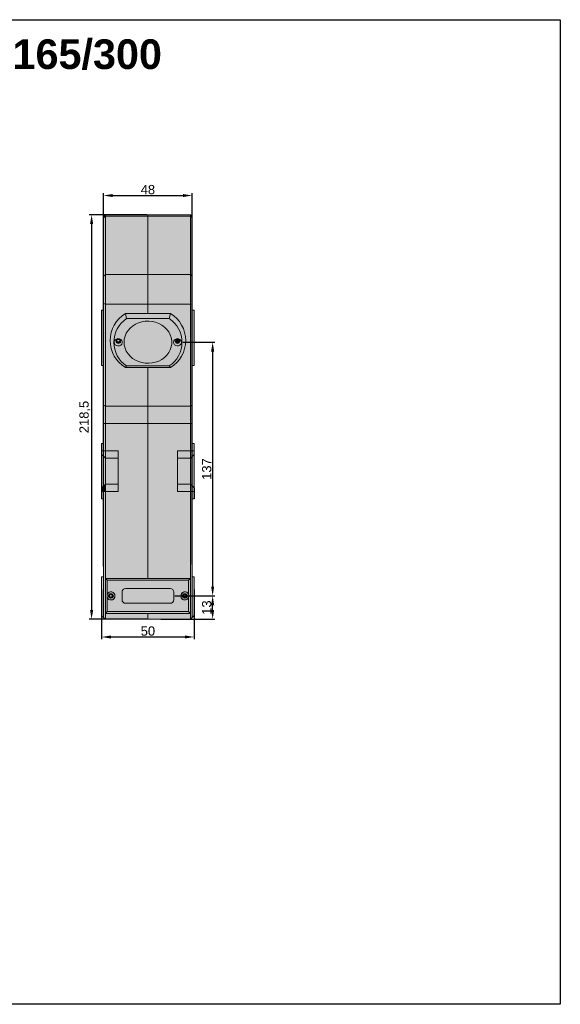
# Model space of a CAD drawing. Header units: millimetres. Extents: x 1690 to 10670, y 1931 to 4673.
# Tile 9 of 48: x 4358 to 4651, y 3020 to 3552. Entities that reach past the tile are written whole.
import ezdxf

# ---------------------------------------------------------------- set-up
doc = ezdxf.new("R2010")
doc.units = ezdxf.units.MM
doc.styles.get("Standard").update_dxf_attribs({"font": 'arial.ttf'})
doc.dimstyles.new('ISO-25', dxfattribs={"dimtxt": 2.5, "dimasz": 2.5, "dimexe": 1.25, "dimexo": 0.625, "dimtad": 1, "dimdec": 0, "dimtxsty": 'Standard', "dimcen": 2.5, "dimadec": 0, "dimazin": 0, "dimtfac": 1, "dimtdec": 0, "dimtmove": 0, "dimatfit": 3, "dimfxl": 0, "dimarcsym": 0})

# ---------------------------------------------------------------- blocks, each defined once
blk = doc.blocks.new('*D33')
at = {"color": 0, "lineweight": -2, "transparency": 16777216}
for p, q in [((4403.65, 3256.23), (4403.65, 3457.82)), ((4451.65, 3257.32), (4451.65, 3457.82)), ((4408.65, 3456.57), (4446.65, 3456.57))]:
    blk.add_line(p, q, dxfattribs=at)
at = {"color": 0, "transparency": 16777216}
for points in [[(4408.65, 3457.4), (4408.65, 3455.73), (4403.65, 3456.57)], [(4446.65, 3457.4), (4446.65, 3455.73), (4451.65, 3456.57)]]:
    blk.add_solid(points, dxfattribs=at)
at = {"layer": 'Defpoints', "color": 0, "transparency": 16777216}
for p in [(4451.65, 3456.57), (4403.65, 3255.6), (4451.65, 3256.7)]:
    blk.add_point(p, dxfattribs=at)
at = {"color": 0, "transparency": 16777216, "insert": (4427.65, 3459.74), "char_height": 5, "attachment_point": 5}
blk.add_mtext('48', dxfattribs=at)
blk = doc.blocks.new('*D35')
at = {"color": 0, "lineweight": -2, "transparency": 16777216}
for p, q in [((4402.65, 3243.78), (4402.65, 3216.86)), ((4452.65, 3243.78), (4452.65, 3216.86)), ((4407.65, 3218.11), (4447.65, 3218.11))]:
    blk.add_line(p, q, dxfattribs=at)
at = {"color": 0, "transparency": 16777216}
for points in [[(4407.65, 3218.94), (4407.65, 3217.28), (4402.65, 3218.11)], [(4447.65, 3218.94), (4447.65, 3217.28), (4452.65, 3218.11)]]:
    blk.add_solid(points, dxfattribs=at)
at = {"layer": 'Defpoints', "color": 0, "transparency": 16777216}
for p in [(4402.65, 3244.4), (4452.65, 3244.4), (4452.65, 3218.11)]:
    blk.add_point(p, dxfattribs=at)
at = {"color": 0, "transparency": 16777216, "insert": (4427.65, 3221.29), "char_height": 5, "attachment_point": 5}
blk.add_mtext('50', dxfattribs=at)
blk = doc.blocks.new('*D36')
at = {"color": 0, "lineweight": -2, "transparency": 16777216}
for p, q in [((4442.28, 3240.29), (4463.89, 3240.29)), ((4462.64, 3232.69), (4462.64, 3235.29)), ((4434.63, 3227.69), (4463.89, 3227.69))]:
    blk.add_line(p, q, dxfattribs=at)
at = {"color": 0, "transparency": 16777216}
for points in [[(4461.81, 3235.29), (4463.47, 3235.29), (4462.64, 3240.29)], [(4461.81, 3232.69), (4463.47, 3232.69), (4462.64, 3227.69)]]:
    blk.add_solid(points, dxfattribs=at)
at = {"layer": 'Defpoints', "color": 0, "transparency": 16777216}
for p in [(4441.65, 3240.29), (4462.64, 3240.29), (4434, 3227.69)]:
    blk.add_point(p, dxfattribs=at)
at = {"color": 0, "transparency": 16777216, "insert": (4459.46, 3233.99), "char_height": 5, "attachment_point": 5, "rotation": 90}
blk.add_mtext('13', dxfattribs=at)
blk = doc.blocks.new('*D37')
at = {"color": 0, "lineweight": -2, "transparency": 16777216}
for p, q in [((4446.44, 3377.31), (4463.89, 3377.31)), ((4462.64, 3372.31), (4462.64, 3245.29)), ((4442.28, 3240.29), (4463.89, 3240.29))]:
    blk.add_line(p, q, dxfattribs=at)
at = {"color": 0, "transparency": 16777216}
for points in [[(4461.81, 3372.31), (4463.47, 3372.31), (4462.64, 3377.31)], [(4461.81, 3245.29), (4463.47, 3245.29), (4462.64, 3240.29)]]:
    blk.add_solid(points, dxfattribs=at)
at = {"layer": 'Defpoints', "color": 0, "transparency": 16777216}
for p in [(4445.82, 3377.31), (4441.65, 3240.29), (4462.64, 3240.29)]:
    blk.add_point(p, dxfattribs=at)
at = {"color": 0, "transparency": 16777216, "insert": (4459.46, 3308.8), "char_height": 5, "attachment_point": 5, "rotation": 90}
blk.add_mtext('137', dxfattribs=at)
blk = doc.blocks.new('*D38')
at = {"color": 0, "lineweight": -2, "transparency": 16777216}
for p, q in [((4427.03, 3446.19), (4395.96, 3446.19)), ((4397.21, 3441.19), (4397.21, 3232.69)), ((4427.03, 3227.69), (4395.96, 3227.69))]:
    blk.add_line(p, q, dxfattribs=at)
at = {"color": 0, "transparency": 16777216}
for points in [[(4396.38, 3441.19), (4398.05, 3441.19), (4397.21, 3446.19)], [(4396.38, 3232.69), (4398.05, 3232.69), (4397.21, 3227.69)]]:
    blk.add_solid(points, dxfattribs=at)
at = {"layer": 'Defpoints', "color": 0, "transparency": 16777216}
for p in [(4427.65, 3446.19), (4397.21, 3227.69), (4427.65, 3227.69)]:
    blk.add_point(p, dxfattribs=at)
at = {"color": 0, "transparency": 16777216, "insert": (4393.58, 3336.94), "char_height": 5, "attachment_point": 5, "rotation": 90}
blk.add_mtext('218,5', dxfattribs=at)

msp = doc.modelspace()

# ---------------------------------------------------------------- hatches: boundary and pattern name
h = msp.add_hatch(color=254)
h.dxf.hatch_style = 1
h.paths.add_polyline_path([(4404.65, 3445.38), (4403.65, 3444.52), (4403.65, 3412.99), (4404.65, 3413.85)])
h.paths.add_polyline_path([(4404.65, 3413.85), (4403.65, 3412.99), (4403.65, 3398.3), (4404.65, 3397.83)])
h.paths.add_polyline_path([(4451.65, 3444.52), (4450.65, 3445.38), (4450.65, 3413.85), (4451.65, 3412.99)])
h.paths.add_polyline_path([(4451.65, 3412.99), (4450.65, 3413.85), (4450.65, 3397.83), (4451.65, 3398.3)])
h.paths.add_polyline_path([(4452.65, 3394.69), (4451.65, 3394.69), (4451.65, 3364.69), (4452.65, 3364.69), (4452.65, 3368.69), (4452.65, 3390.69)])
h.paths.add_polyline_path([(4451.65, 3398.3), (4450.65, 3397.83), (4450.65, 3342.81), (4451.65, 3343.28)])
h.paths.add_polyline_path([(4439.82, 3392.82), (4439.14, 3390.11, -0.541317), (4439.14, 3364.51), (4439.82, 3363.68, 0.566646)])
h.paths.add_polyline_path([(4444.5, 3378.53), (4444.11, 3378.76), (4443.65, 3378.84), (4443.19, 3378.76), (4442.8, 3378.53), (4442.54, 3378.19), (4442.45, 3377.78), (4442.54, 3377.37), (4442.8, 3377.03), (4443.19, 3376.8), (4443.65, 3376.72), (4444.11, 3376.8), (4444.5, 3377.03), (4444.76, 3377.37), (4444.85, 3377.78), (4444.76, 3378.19)], flags=0)
h.paths.add_polyline_path([(4445.82, 3376.95), (4445.82, 3377.67), (4445.52, 3378.33), (4444.98, 3378.86), (4444.26, 3379.18), (4443.45, 3379.25), (4442.67, 3379.05), (4442.03, 3378.62), (4441.6, 3378.01), (4441.45, 3377.31), (4441.6, 3376.61), (4442.03, 3376), (4442.67, 3375.57), (4443.45, 3375.38), (4444.26, 3375.44), (4444.98, 3375.76), (4445.52, 3376.29)], flags=17)
h.paths.add_polyline_path([(4443.19, 3376.8), (4442.8, 3377.03), (4442.54, 3377.37), (4442.45, 3377.78), (4442.54, 3378.19), (4442.8, 3378.53), (4443.19, 3378.76), (4443.65, 3378.84), (4444.11, 3378.76), (4444.5, 3378.53), (4444.76, 3378.19), (4444.85, 3377.78), (4444.76, 3377.37), (4444.5, 3377.03), (4444.11, 3376.8), (4443.65, 3376.72)], flags=16)
h.paths.add_polyline_path([(4413.52, 3376.29), (4413.82, 3376.95), (4413.82, 3377.67), (4413.52, 3378.33), (4412.98, 3378.86), (4412.26, 3379.18), (4411.45, 3379.25), (4410.67, 3379.05), (4410.03, 3378.62), (4409.6, 3378.01), (4409.45, 3377.31), (4409.6, 3376.61), (4410.03, 3376), (4410.67, 3375.57), (4411.45, 3375.38), (4412.26, 3375.44), (4412.98, 3375.76)], flags=17)
h.paths.add_polyline_path([(4411.65, 3376.72), (4411.19, 3376.8), (4410.8, 3377.03), (4410.54, 3377.37), (4410.45, 3377.78), (4410.54, 3378.19), (4410.8, 3378.53), (4411.19, 3378.76), (4411.65, 3378.84), (4412.11, 3378.76), (4412.5, 3378.53), (4412.76, 3378.19), (4412.85, 3377.78), (4412.76, 3377.37), (4412.5, 3377.03), (4412.11, 3376.8)], flags=16)
h.paths.add_polyline_path([(4412.76, 3377.37), (4412.85, 3377.78), (4412.76, 3378.19), (4412.5, 3378.53), (4412.11, 3378.76), (4411.65, 3378.84), (4411.19, 3378.76), (4410.8, 3378.53), (4410.54, 3378.19), (4410.45, 3377.78), (4410.54, 3377.37), (4410.8, 3377.03), (4411.19, 3376.8), (4411.65, 3376.72), (4412.11, 3376.8), (4412.5, 3377.03)], flags=16)
h.paths.add_polyline_path([(4416.16, 3390.11), (4415.49, 3392.82, 0.566646), (4415.49, 3363.68), (4416.16, 3364.51, -0.541317)])
h.paths.add_polyline_path([(4404.65, 3397.83), (4403.65, 3398.3), (4403.65, 3343.28), (4404.65, 3342.81)])
h.paths.add_polyline_path([(4403.65, 3394.69), (4402.65, 3394.69), (4402.65, 3390.69), (4402.65, 3368.69), (4402.65, 3364.69), (4403.65, 3364.69)])
h = msp.add_hatch(color=254)
h.dxf.hatch_style = 1
h.paths.add_polyline_path([(4427.65, 3446.19), (4404.65, 3446.19), (4404.65, 3445.38), (4427.65, 3445.38)])
h.paths.add_polyline_path([(4404.65, 3446.19), (4403.65, 3445.19), (4403.65, 3444.52), (4404.65, 3445.38)])
h.paths.add_polyline_path([(4450.65, 3446.19), (4427.65, 3446.19), (4427.65, 3445.38), (4450.65, 3445.38)])
h.paths.add_polyline_path([(4450.65, 3446.19), (4450.65, 3445.38), (4451.65, 3444.52), (4451.65, 3445.19)])
h = msp.add_hatch(color=254)
h.dxf.hatch_style = 1
h.paths.add_polyline_path([(4450.65, 3445.38), (4427.65, 3445.38), (4427.65, 3413.85), (4450.65, 3413.85)])
h.paths.add_polyline_path([(4427.65, 3445.38), (4404.65, 3445.38), (4404.65, 3413.85), (4427.65, 3413.85)])
h.paths.add_polyline_path([(4450.65, 3413.85), (4427.65, 3413.85), (4427.65, 3397.83), (4450.65, 3397.83)])
h.paths.add_polyline_path([(4427.65, 3413.85), (4404.65, 3413.85), (4404.65, 3397.83), (4427.65, 3397.83)])
h.paths.add_polyline_path([(4450.65, 3397.83), (4427.65, 3397.83), (4427.65, 3392.82), (4439.82, 3392.82, -0.566646), (4439.82, 3363.68), (4427.65, 3363.68), (4427.65, 3342.81), (4450.65, 3342.81)])
h.paths.add_polyline_path([(4427.65, 3397.83), (4404.65, 3397.83), (4404.65, 3342.81), (4427.65, 3342.81), (4427.65, 3363.68), (4415.49, 3363.68, -0.566646), (4415.49, 3392.82), (4427.65, 3392.82)])
h.paths.add_polyline_path([(4439.82, 3392.82), (4427.65, 3392.82), (4415.49, 3392.82), (4416.16, 3390.11), (4439.14, 3390.11)])
h.paths.add_polyline_path([(4439.14, 3390.11), (4416.16, 3390.11, 0.541317), (4416.16, 3364.51), (4439.14, 3364.51, 0.541317)])
h.paths.add_polyline_path([(4418.05, 3384.91), (4419.4, 3386.07), (4420.93, 3387.03), (4422.61, 3387.79), (4424.39, 3388.33), (4426.24, 3388.63), (4428.12, 3388.69), (4430, 3388.51), (4431.82, 3388.09), (4433.55, 3387.44), (4435.16, 3386.57), (4436.61, 3385.51), (4437.86, 3384.27), (4438.9, 3382.89), (4439.7, 3381.38), (4440.24, 3379.79), (4440.52, 3378.14), (4440.52, 3376.48), (4440.24, 3374.83), (4439.7, 3373.24), (4438.9, 3371.74), (4437.86, 3370.35), (4436.61, 3369.11), (4435.16, 3368.05), (4433.55, 3367.18), (4431.82, 3366.53), (4430, 3366.11), (4428.12, 3365.93), (4426.24, 3365.99), (4424.39, 3366.29), (4422.61, 3366.83), (4420.93, 3367.59), (4419.4, 3368.56), (4418.05, 3369.71), (4416.89, 3371.03), (4415.97, 3372.48), (4415.3, 3374.03), (4414.89, 3375.65), (4414.75, 3377.31), (4414.89, 3378.97), (4415.3, 3380.59), (4415.97, 3382.15), (4416.89, 3383.6)], flags=16)
h.paths.add_polyline_path([(4412.98, 3378.86), (4413.52, 3378.33), (4413.82, 3377.67), (4413.82, 3376.95), (4413.52, 3376.29), (4412.98, 3375.76), (4412.26, 3375.44), (4411.45, 3375.38), (4410.67, 3375.57), (4410.03, 3376), (4409.6, 3376.61), (4409.45, 3377.31), (4409.6, 3378.01), (4410.03, 3378.62), (4410.67, 3379.05), (4411.45, 3379.25), (4412.26, 3379.18)], flags=16)
h.paths.add_polyline_path([(4411.65, 3377.52, -0.665964), (4411.02, 3378.66), (4410.8, 3378.53), (4410.54, 3378.19), (4410.5, 3377.98, 0.695862), (4412.81, 3377.98), (4412.76, 3378.19), (4412.5, 3378.53), (4412.28, 3378.66, -0.665965)], flags=0)
h.paths.add_polyline_path([(4441.6, 3378.01), (4442.03, 3378.62), (4442.67, 3379.05), (4443.45, 3379.25), (4444.26, 3379.18), (4444.98, 3378.86), (4445.52, 3378.33), (4445.82, 3377.67), (4445.82, 3376.95), (4445.52, 3376.29), (4444.98, 3375.76), (4444.26, 3375.44), (4443.45, 3375.38), (4442.67, 3375.57), (4442.03, 3376), (4441.6, 3376.61), (4441.45, 3377.31)], flags=16)
h.paths.add_polyline_path([(4442.54, 3378.19), (4442.8, 3378.53), (4443.19, 3378.76), (4443.65, 3378.84), (4444.11, 3378.76), (4444.5, 3378.53), (4444.76, 3378.19), (4444.85, 3377.78), (4444.76, 3377.37), (4444.5, 3377.03), (4444.11, 3376.8), (4443.65, 3376.72), (4443.19, 3376.8), (4442.8, 3377.03), (4442.54, 3377.37), (4442.45, 3377.78)], flags=0)
at = {"true_color": 0xff7575}
h = msp.add_hatch(color=11, dxfattribs=at)
h.dxf.hatch_style = 1
h.paths.add_polyline_path([(4430, 3388.51), (4428.12, 3388.69), (4426.24, 3388.63), (4424.39, 3388.33), (4422.61, 3387.79), (4420.93, 3387.03), (4419.4, 3386.07), (4418.05, 3384.91), (4416.89, 3383.6), (4415.97, 3382.15), (4415.3, 3380.59), (4414.89, 3378.97), (4414.75, 3377.31), (4414.89, 3375.65), (4415.3, 3374.03), (4415.97, 3372.48), (4416.89, 3371.03), (4418.05, 3369.71), (4419.4, 3368.56), (4420.93, 3367.59), (4422.61, 3366.83), (4424.39, 3366.29), (4426.24, 3365.99), (4428.12, 3365.93), (4430, 3366.11), (4431.82, 3366.53), (4433.55, 3367.18), (4435.16, 3368.05), (4436.61, 3369.11), (4437.86, 3370.35), (4438.9, 3371.74), (4439.7, 3373.24), (4440.24, 3374.83), (4440.52, 3376.48), (4440.52, 3378.14), (4440.24, 3379.79), (4439.7, 3381.38), (4438.9, 3382.89), (4437.86, 3384.27), (4436.61, 3385.51), (4435.16, 3386.57), (4433.55, 3387.44), (4431.82, 3388.09)])
h = msp.add_hatch(color=254)
h.dxf.hatch_style = 1
h.paths.add_polyline_path([(4444.76, 3378.19), (4444.5, 3378.53), (4444.11, 3378.76), (4443.65, 3378.84), (4443.19, 3378.76), (4442.8, 3378.53), (4442.54, 3378.19), (4442.45, 3377.78), (4442.54, 3377.37), (4442.8, 3377.03), (4443.19, 3376.8), (4443.65, 3376.72), (4444.11, 3376.8), (4444.5, 3377.03), (4444.76, 3377.37), (4444.85, 3377.78)])
h = msp.add_hatch(color=254)
h.dxf.hatch_style = 1
h.paths.add_polyline_path([(4439.14, 3364.51), (4416.16, 3364.51), (4415.49, 3363.68), (4439.82, 3363.68)])
h = msp.add_hatch(color=254)
h.dxf.hatch_style = 1
h.paths.add_polyline_path([(4404.65, 3342.81), (4403.65, 3343.28), (4403.65, 3333.42), (4404.65, 3333.42)])
h.paths.add_polyline_path([(4404.65, 3333.42), (4403.65, 3333.42), (4403.65, 3322.69), (4402.65, 3322.69), (4402.65, 3318.69), (4404.65, 3318.69)])
h = msp.add_hatch(color=254)
h.dxf.hatch_style = 1
h.paths.add_polyline_path([(4427.65, 3333.42), (4404.65, 3333.42), (4404.65, 3318.69), (4411.65, 3318.69), (4411.65, 3296.69), (4404.65, 3296.69), (4404.65, 3249.79), (4427.65, 3249.79)])
h.paths.add_polyline_path([(4450.65, 3333.42), (4427.65, 3333.42), (4427.65, 3249.79), (4450.65, 3249.79), (4450.65, 3296.69), (4443.65, 3296.69), (4443.65, 3318.69), (4450.65, 3318.69)])
h.paths.add_polyline_path([(4450.65, 3342.81), (4427.65, 3342.81), (4427.65, 3333.42), (4450.65, 3333.42)])
h.paths.add_polyline_path([(4427.65, 3342.81), (4404.65, 3342.81), (4404.65, 3333.42), (4427.65, 3333.42)])
h.paths.add_polyline_path([(4449.65, 3248.79), (4405.65, 3248.79), (4405.65, 3241.2, -4.58258), (4405.65, 3239.37), (4405.65, 3231.79), (4449.65, 3231.79), (4449.65, 3239.37, -4.58259), (4449.65, 3241.2)])
h.paths.add_polyline_path([(4415.65, 3244.29), (4415.65, 3244.29), (4439.65, 3244.29, -0.414128), (4441.65, 3242.29), (4441.65, 3238.29, -0.414222), (4439.65, 3236.29), (4415.65, 3236.29, -0.41429), (4413.65, 3238.29), (4413.65, 3242.29, -0.414214)], flags=16)
h = msp.add_hatch(color=254)
h.dxf.hatch_style = 1
h.paths.add_polyline_path([(4451.65, 3343.28), (4450.65, 3342.81), (4450.65, 3333.42), (4451.65, 3333.42)])
h.paths.add_polyline_path([(4451.65, 3333.42), (4450.65, 3333.42), (4450.65, 3318.69), (4452.65, 3318.69), (4452.65, 3322.69), (4451.65, 3322.69), (4451.65, 3325.19)])
h = msp.add_hatch(color=254)
h.dxf.hatch_style = 1
h.paths.add_polyline_path([(4404.65, 3318.69), (4402.65, 3318.69), (4402.65, 3316.69), (4404.65, 3314.69)])
h.paths.add_polyline_path([(4404.65, 3314.69), (4402.65, 3316.69), (4402.65, 3298.69), (4404.65, 3300.69)])
h = msp.add_hatch(color=254)
h.dxf.hatch_style = 1
h.paths.add_polyline_path([(4450.65, 3318.69), (4443.65, 3318.69), (4443.65, 3314.69), (4450.65, 3314.69)])
h.paths.add_polyline_path([(4450.65, 3314.69), (4443.65, 3314.69), (4443.65, 3300.69), (4450.65, 3300.69)])
h.paths.add_polyline_path([(4450.65, 3300.69), (4443.65, 3300.69), (4443.65, 3296.69), (4450.65, 3296.69)])
h.paths.add_polyline_path([(4411.65, 3300.69), (4404.65, 3300.69), (4404.65, 3296.69), (4411.65, 3296.69)])
h.paths.add_polyline_path([(4411.65, 3314.69), (4404.65, 3314.69), (4404.65, 3300.69), (4411.65, 3300.69)])
h.paths.add_polyline_path([(4411.65, 3318.69), (4404.65, 3318.69), (4404.65, 3314.69), (4411.65, 3314.69)])
h = msp.add_hatch(color=254)
h.dxf.hatch_style = 1
h.paths.add_polyline_path([(4452.65, 3318.69), (4450.65, 3318.69), (4450.65, 3314.69), (4452.65, 3316.69)])
h.paths.add_polyline_path([(4452.65, 3316.69), (4450.65, 3314.69), (4450.65, 3300.69), (4452.65, 3298.69)])
h.paths.add_polyline_path([(4452.65, 3298.69), (4450.65, 3300.69), (4450.65, 3296.69), (4452.65, 3296.69)])
h = msp.add_hatch(color=254)
h.dxf.hatch_style = 1
h.paths.add_polyline_path([(4404.65, 3300.69), (4402.65, 3298.69), (4402.65, 3296.69), (4404.65, 3296.69)])
h = msp.add_hatch(color=254)
h.dxf.hatch_style = 1
h.paths.add_polyline_path([(4404.65, 3249.79), (4404.65, 3296.69), (4402.65, 3296.69), (4402.65, 3292.69), (4403.65, 3292.69), (4403.65, 3231.7), (4403.65, 3228.69), (4404.65, 3227.69), (4404.65, 3230.79)])
h = msp.add_hatch(color=254)
h.dxf.hatch_style = 1
h.paths.add_polyline_path([(4451.65, 3292.69), (4452.65, 3292.69), (4452.65, 3296.69), (4450.65, 3296.69), (4450.65, 3249.79), (4450.65, 3230.79), (4450.65, 3227.69), (4451.65, 3228.69), (4451.65, 3231.69)])
edge = h.paths.add_edge_path()
edge.add_line((4450.65, 3249.79), (4449.65, 3248.79))
edge.add_line((4449.65, 3248.79), (4449.65, 3241.2))
edge.add_spline(control_points=[(4449.65, 3241.2), (4449.7, 3240.94), (4449.8, 3240.34), (4449.71, 3239.72), (4449.65, 3239.37)], knot_values=[0, 0, 0, 0, 0.42653, 1, 1, 1, 1], degree=3, periodic=0)
edge.add_line((4449.65, 3239.37), (4449.65, 3231.79))
edge.add_line((4449.65, 3231.79), (4450.65, 3230.79))
edge.add_line((4450.65, 3230.79), (4450.65, 3249.79))
h = msp.add_hatch(color=254)
h.dxf.hatch_style = 1
h.paths.add_polyline_path([(4403.65, 3250.69), (4402.65, 3250.69), (4402.65, 3246.69), (4402.65, 3229.69), (4403.65, 3228.69), (4403.65, 3231.7)])
h = msp.add_hatch(color=254)
h.dxf.hatch_style = 1
edge = h.paths.add_edge_path()
edge.add_spline(control_points=[(4405.65, 3239.37), (4405.61, 3239.63), (4405.5, 3240.24), (4405.6, 3240.85), (4405.65, 3241.2)], knot_values=[0, 0, 0, 0, 0.42653, 1, 1, 1, 1], degree=3, periodic=0)
edge.add_line((4405.65, 3241.2), (4405.65, 3248.79))
edge.add_line((4405.65, 3248.79), (4404.65, 3249.79))
edge.add_line((4404.65, 3249.79), (4404.65, 3230.79))
edge.add_line((4404.65, 3230.79), (4405.65, 3231.79))
edge.add_line((4405.65, 3231.79), (4405.65, 3239.37))
h = msp.add_hatch(color=254)
h.dxf.hatch_style = 1
h.paths.add_polyline_path([(4450.65, 3249.79), (4404.65, 3249.79), (4405.65, 3248.79), (4449.65, 3248.79)])
h = msp.add_hatch(color=254)
h.dxf.hatch_style = 1
h.paths.add_polyline_path([(4452.65, 3246.69), (4452.65, 3250.69), (4451.65, 3250.69), (4451.65, 3231.69), (4451.65, 3228.69), (4452.65, 3229.69)])
h = msp.add_hatch(color=11, dxfattribs=at)
h.dxf.hatch_style = 1
h.paths.add_polyline_path([(4413.65, 3242.29), (4413.65, 3238.29, 0.41429), (4415.65, 3236.29), (4439.65, 3236.29, 0.414222), (4441.65, 3238.29), (4441.65, 3242.29, 0.414128), (4439.65, 3244.29), (4415.65, 3244.29, 0.414214)])
h = msp.add_hatch(color=254)
h.dxf.hatch_style = 1
edge = h.paths.add_edge_path()
edge.add_spline(control_points=[(4449.65, 3241.2), (4449.7, 3240.94), (4449.8, 3240.34), (4449.71, 3239.72), (4449.65, 3239.37)], knot_values=[0, 0, 0, 0, 0.42653, 1, 1, 1, 1], degree=3, periodic=0)
edge.add_arc((4447.65, 3240.29), 2.2, 24.6199, 335.3801)
h.paths.add_polyline_path([(4448.45, 3240.29, -1), (4446.85, 3240.29, -1)], flags=16)
edge = h.paths.add_edge_path()
edge.add_spline(control_points=[(4405.65, 3241.2), (4405.6, 3240.85), (4405.5, 3240.24), (4405.61, 3239.63), (4405.65, 3239.37)], knot_values=[0, 0, 0, 0, 0.57347, 1, 1, 1, 1], degree=3, periodic=0)
edge.add_arc((4407.65, 3240.29), 2.2, 204.6199, 515.3801)
h.paths.add_polyline_path([(4408.45, 3240.29, -1), (4406.85, 3240.29, -1)], flags=16)
h = msp.add_hatch(color=254)
h.dxf.hatch_style = 1
h.paths.add_polyline_path([(4406.85, 3240.29, 1), (4408.45, 3240.29, 1)])
h.paths.add_polyline_path([(4448.45, 3240.29, 1), (4446.85, 3240.29, 1)])
h = msp.add_hatch(color=254)
h.dxf.hatch_style = 1
h.paths.add_polyline_path([(4427.65, 3230.79), (4404.65, 3230.79), (4404.65, 3227.69), (4427.65, 3227.69)])
h.paths.add_polyline_path([(4450.65, 3230.79), (4427.65, 3230.79), (4427.65, 3227.69), (4450.65, 3227.69)])
h.paths.add_polyline_path([(4449.65, 3231.79), (4405.65, 3231.79), (4404.65, 3230.79), (4450.65, 3230.79)])

# ---------------------------------------------------------------- linework, layer by layer
at = {"color": 7, "linetype": 'Continuous', "lineweight": 15}
for p, q in [((4403.65, 3445.19), (4404.65, 3446.19)), ((4403.65, 3444.52), (4404.65, 3445.38)), ((4403.65, 3444.52), (4403.65, 3445.19)), ((4403.65, 3412.99), (4403.65, 3444.52)), ((4404.65, 3446.19), (4404.65, 3445.38)), ((4404.65, 3446.19), (4427.65, 3446.19)), ((4404.65, 3445.38), (4404.65, 3413.85)), ((4427.65, 3445.38), (4404.65, 3445.38)), ((4427.65, 3446.19), (4450.65, 3446.19)), ((4427.65, 3445.38), (4427.65, 3446.19)), ((4450.65, 3445.38), (4427.65, 3445.38)), ((4427.65, 3445.38), (4427.65, 3413.85)), ((4450.65, 3445.38), (4450.65, 3446.19)), ((4450.65, 3446.19), (4451.65, 3445.19)), ((4450.65, 3413.85), (4450.65, 3445.38)), ((4450.65, 3445.38), (4451.65, 3444.52)), ((4451.65, 3445.19), (4451.65, 3444.52)), ((4451.65, 3444.52), (4451.65, 3412.99)), ((4403.65, 3412.99), (4404.65, 3413.85)), ((4403.65, 3398.3), (4403.65, 3412.99)), ((4404.65, 3413.85), (4404.65, 3397.83)), ((4427.65, 3413.85), (4404.65, 3413.85)), ((4450.65, 3413.85), (4427.65, 3413.85)), ((4427.65, 3413.85), (4427.65, 3397.83)), ((4450.65, 3397.83), (4450.65, 3413.85)), ((4450.65, 3413.85), (4451.65, 3412.99)), ((4451.65, 3412.99), (4451.65, 3398.3)), ((4402.65, 3394.69), (4403.65, 3394.69)), ((4402.65, 3390.69), (4402.65, 3394.69)), ((4403.65, 3398.3), (4404.65, 3397.83)), ((4403.65, 3343.28), (4403.65, 3398.3)), ((4427.65, 3397.83), (4404.65, 3397.83)), ((4404.65, 3397.83), (4404.65, 3342.81)), ((4450.65, 3397.83), (4427.65, 3397.83)), ((4427.65, 3397.83), (4427.65, 3392.82)), ((4450.65, 3397.83), (4451.65, 3398.3)), ((4450.65, 3342.81), (4450.65, 3397.83)), ((4451.65, 3398.3), (4451.65, 3343.28)), ((4451.65, 3394.69), (4452.65, 3394.69)), ((4452.65, 3394.69), (4452.65, 3390.69)), ((4402.65, 3368.69), (4402.65, 3390.69)), ((4416.16, 3390.11), (4415.49, 3392.82)), ((4439.82, 3392.82), (4415.49, 3392.82)), ((4439.14, 3390.11), (4416.16, 3390.11)), ((4439.82, 3392.82), (4439.14, 3390.11)), ((4452.65, 3368.69), (4452.65, 3390.69)), ((4402.65, 3364.69), (4402.65, 3368.69)), ((4452.65, 3368.69), (4452.65, 3364.69)), ((4403.65, 3364.69), (4402.65, 3364.69)), ((4415.49, 3363.68), (4416.16, 3364.51)), ((4415.49, 3363.68), (4439.82, 3363.68)), ((4416.16, 3364.51), (4439.14, 3364.51)), ((4427.65, 3363.68), (4427.65, 3342.81)), ((4439.14, 3364.51), (4439.82, 3363.68)), ((4452.65, 3364.69), (4451.65, 3364.69)), ((4404.65, 3342.81), (4403.65, 3343.28)), ((4403.65, 3333.42), (4403.65, 3343.28)), ((4404.65, 3342.81), (4427.65, 3342.81)), ((4404.65, 3342.81), (4404.65, 3333.42)), ((4427.65, 3342.81), (4450.65, 3342.81)), ((4427.65, 3333.42), (4427.65, 3342.81)), ((4451.65, 3343.28), (4450.65, 3342.81)), ((4450.65, 3333.42), (4450.65, 3342.81)), ((4451.65, 3343.28), (4451.65, 3333.42)), ((4404.65, 3333.42), (4403.65, 3333.42)), ((4403.65, 3322.69), (4403.65, 3333.42)), ((4427.65, 3333.42), (4404.65, 3333.42)), ((4404.65, 3333.42), (4404.65, 3318.69)), ((4450.65, 3333.42), (4427.65, 3333.42)), ((4427.65, 3333.42), (4427.65, 3249.79)), ((4451.65, 3333.42), (4450.65, 3333.42)), ((4450.65, 3318.69), (4450.65, 3333.42)), ((4451.65, 3333.42), (4451.65, 3325.19)), ((4451.65, 3325.19), (4451.65, 3322.69)), ((4402.65, 3318.69), (4402.65, 3322.69)), ((4402.65, 3322.69), (4403.65, 3322.69)), ((4451.65, 3322.69), (4452.65, 3322.69)), ((4452.65, 3322.69), (4452.65, 3318.69)), ((4402.65, 3318.69), (4404.65, 3318.69)), ((4402.65, 3316.69), (4402.65, 3318.69)), ((4402.65, 3316.69), (4404.65, 3314.69)), ((4402.65, 3298.69), (4402.65, 3316.69)), ((4404.65, 3318.69), (4404.65, 3314.69)), ((4404.65, 3318.69), (4411.65, 3318.69)), ((4411.65, 3314.69), (4404.65, 3314.69)), ((4404.65, 3314.69), (4404.65, 3300.69)), ((4411.65, 3296.69), (4411.65, 3318.69)), ((4443.65, 3318.69), (4450.65, 3318.69)), ((4443.65, 3318.69), (4443.65, 3296.69)), ((4450.65, 3314.69), (4443.65, 3314.69)), ((4450.65, 3314.69), (4450.65, 3318.69)), ((4452.65, 3318.69), (4450.65, 3318.69)), ((4452.65, 3316.69), (4450.65, 3314.69)), ((4450.65, 3300.69), (4450.65, 3314.69)), ((4452.65, 3318.69), (4452.65, 3316.69)), ((4452.65, 3316.69), (4452.65, 3298.69)), ((4402.65, 3298.69), (4404.65, 3300.69)), ((4402.65, 3296.69), (4402.65, 3298.69)), ((4404.65, 3300.69), (4404.65, 3296.69)), ((4404.65, 3300.69), (4411.65, 3300.69)), ((4443.65, 3300.69), (4450.65, 3300.69)), ((4450.65, 3296.69), (4450.65, 3300.69)), ((4452.65, 3298.69), (4450.65, 3300.69)), ((4452.65, 3298.69), (4452.65, 3296.69)), ((4402.65, 3292.69), (4402.65, 3296.69)), ((4402.65, 3296.69), (4404.65, 3296.69)), ((4403.65, 3292.69), (4402.65, 3292.69)), ((4403.65, 3231.7), (4403.65, 3292.69)), ((4404.65, 3296.69), (4404.65, 3249.79)), ((4411.65, 3296.69), (4404.65, 3296.69)), ((4450.65, 3296.69), (4443.65, 3296.69)), ((4450.65, 3249.79), (4450.65, 3296.69)), ((4452.65, 3296.69), (4450.65, 3296.69)), ((4452.65, 3292.69), (4451.65, 3292.69)), ((4451.65, 3292.69), (4451.65, 3231.69)), ((4402.65, 3250.69), (4403.65, 3250.69)), ((4402.65, 3246.69), (4402.65, 3250.69)), ((4404.65, 3230.79), (4404.65, 3249.79)), ((4405.65, 3248.79), (4404.65, 3249.79)), ((4404.65, 3249.79), (4450.65, 3249.79)), ((4449.65, 3248.79), (4450.65, 3249.79)), ((4450.65, 3249.79), (4450.65, 3230.79)), ((4451.65, 3250.69), (4452.65, 3250.69)), ((4452.65, 3250.69), (4452.65, 3246.69)), ((4402.65, 3229.69), (4402.65, 3246.69)), ((4405.65, 3248.79), (4405.65, 3241.2)), ((4449.65, 3248.79), (4405.65, 3248.79)), ((4415.65, 3244.29), (4439.65, 3244.29)), ((4449.65, 3241.2), (4449.65, 3248.79)), ((4452.65, 3229.69), (4452.65, 3246.69)), ((4405.65, 3239.37), (4405.65, 3231.79)), ((4413.65, 3238.29), (4413.65, 3242.29)), ((4441.65, 3242.29), (4441.65, 3238.29)), ((4449.65, 3231.79), (4449.65, 3239.37)), ((4439.65, 3236.29), (4415.65, 3236.29)), ((4402.65, 3229.69), (4403.65, 3228.69)), ((4403.65, 3228.69), (4403.65, 3231.7)), ((4404.65, 3227.69), (4403.65, 3228.69)), ((4404.65, 3230.79), (4405.65, 3231.79)), ((4404.65, 3230.79), (4404.65, 3227.69)), ((4450.65, 3230.79), (4404.65, 3230.79)), ((4405.65, 3231.79), (4449.65, 3231.79)), ((4427.65, 3227.69), (4427.65, 3230.79)), ((4450.65, 3230.79), (4449.65, 3231.79)), ((4450.65, 3227.69), (4450.65, 3230.79)), ((4451.65, 3228.69), (4450.65, 3227.69)), ((4451.65, 3231.69), (4451.65, 3228.69)), ((4451.65, 3228.69), (4452.65, 3229.69)), ((4427.65, 3227.69), (4404.65, 3227.69)), ((4450.65, 3227.69), (4427.65, 3227.69))]:
    msp.add_line(p, q, dxfattribs=at)
at = {"color": 254}
msp.add_line((4452.65, 3298.69), (4452.65, 3292.69), dxfattribs=at)
at = {"color": 1}
msp.add_lwpolyline([(3795.39, 3551.55), (4650.58, 3551.55), (4650.58, 3019.7), (3795.39, 3019.7)], close=True, dxfattribs=at)
at = {"color": 7, "linetype": 'Continuous', "lineweight": 15, "flags": 128}
for points in [[(4414.75, 3377.31), (4414.89, 3378.97), (4415.3, 3380.59), (4415.97, 3382.15), (4416.89, 3383.6), (4418.05, 3384.91), (4419.4, 3386.07), (4420.93, 3387.03), (4422.61, 3387.79), (4424.39, 3388.33), (4426.24, 3388.63), (4428.12, 3388.69), (4430, 3388.51), (4431.82, 3388.09), (4433.55, 3387.44), (4435.16, 3386.57), (4436.61, 3385.51), (4437.86, 3384.27), (4438.9, 3382.89), (4439.7, 3381.38), (4440.24, 3379.79), (4440.52, 3378.14), (4440.52, 3376.48), (4440.24, 3374.83), (4439.7, 3373.24), (4438.9, 3371.74), (4437.86, 3370.35), (4436.61, 3369.11), (4435.16, 3368.05), (4433.55, 3367.18), (4431.82, 3366.53), (4430, 3366.11), (4428.12, 3365.93), (4426.24, 3365.99), (4424.39, 3366.29), (4422.61, 3366.83), (4420.93, 3367.59), (4419.4, 3368.56), (4418.05, 3369.71), (4416.89, 3371.03), (4415.97, 3372.48), (4415.3, 3374.03), (4414.89, 3375.65), (4414.75, 3377.31)], [(4409.45, 3377.31), (4409.6, 3378.01), (4410.03, 3378.62), (4410.67, 3379.05), (4411.45, 3379.25), (4412.26, 3379.18), (4412.98, 3378.86), (4413.52, 3378.33), (4413.82, 3377.67), (4413.82, 3376.95), (4413.52, 3376.29), (4412.98, 3375.76), (4412.26, 3375.44), (4411.45, 3375.38), (4410.67, 3375.57), (4410.03, 3376), (4409.6, 3376.61), (4409.45, 3377.31)], [(4410.45, 3377.78), (4410.54, 3377.37), (4410.8, 3377.03), (4411.19, 3376.8), (4411.65, 3376.72), (4412.11, 3376.8), (4412.5, 3377.03), (4412.76, 3377.37), (4412.85, 3377.78), (4412.76, 3378.19), (4412.5, 3378.53), (4412.11, 3378.76), (4411.65, 3378.84), (4411.19, 3378.76), (4410.8, 3378.53), (4410.54, 3378.19), (4410.45, 3377.78)], [(4441.45, 3377.31), (4441.6, 3378.01), (4442.03, 3378.62), (4442.67, 3379.05), (4443.45, 3379.25), (4444.26, 3379.18), (4444.98, 3378.86), (4445.52, 3378.33), (4445.82, 3377.67), (4445.82, 3376.95), (4445.52, 3376.29), (4444.98, 3375.76), (4444.26, 3375.44), (4443.45, 3375.38), (4442.67, 3375.57), (4442.03, 3376), (4441.6, 3376.61), (4441.45, 3377.31)], [(4442.45, 3377.78), (4442.54, 3377.37), (4442.8, 3377.03), (4443.19, 3376.8), (4443.65, 3376.72), (4444.11, 3376.8), (4444.5, 3377.03), (4444.76, 3377.37), (4444.85, 3377.78), (4444.76, 3378.19), (4444.5, 3378.53), (4444.11, 3378.76), (4443.65, 3378.84), (4443.19, 3378.76), (4442.8, 3378.53), (4442.54, 3378.19), (4442.45, 3377.78)], [(4407.12, 3239.69), (4407.35, 3239.55), (4407.65, 3239.49)], [(4447.12, 3239.69), (4447.35, 3239.55), (4447.65, 3239.49)], [(4447.65, 3239.49), (4447.96, 3239.55), (4448.18, 3239.69)]]:
    msp.add_lwpolyline(points, dxfattribs=at)
at = {"color": 7}
for centre in [(4407.65, 3240.29), (4447.65, 3240.29)]:
    msp.add_circle(centre, 1.2, dxfattribs=at)
at = {"color": 7, "linetype": 'Continuous', "lineweight": 15}
for centre in [(4407.65, 3240.29), (4447.65, 3240.29)]:
    msp.add_circle(centre, 0.8, dxfattribs=at)
for centre, radius, start, end in [((4424.22, 3378.25), 16.98, 120.9242, 239.0758), ((4424.52, 3377.31), 15.29, 123.1451, 236.8549), ((4430.78, 3377.31), 15.29, 303.1451, 56.8549), ((4431.09, 3378.25), 16.98, 300.9242, 59.0758), ((4411.64, 3378.38), 1.23, 198.3643, 341.6357), ((4411.57, 3378.23), 0.707, 142.1753, 276.2488), ((4411.72, 3378.23), 0.707, 263.7511, 37.8247), ((4443.64, 3378.38), 1.23, 198.3643, 341.6357), ((4443.57, 3378.23), 0.707, 142.1754, 276.2487), ((4443.72, 3378.23), 0.707, 263.7511, 37.8249), ((4415.65, 3242.29), 2, 90, 180), ((4439.65, 3242.29), 2, 0, 90), ((4407.65, 3240.29), 2.2, 204.62, 155.38), ((4407.65, 3240.29), 2.2, 357.3947, 155.38), ((4407.65, 3240.29), 2.2, 204.62, 344.1734), ((4407.65, 3240.29), 1.2, 355.2198, 180), ((4407.65, 3240.29), 1.2, 210, 330), ((4407.65, 3240.29), 0.8, 352.8192, 187.1808), ((4447.65, 3240.29), 2.2, 24.62, 335.38), ((4447.65, 3240.29), 2.2, 24.62, 182.6053), ((4447.65, 3240.29), 2.2, 195.8266, 335.38), ((4447.65, 3240.29), 1.2, 355.2198, 180), ((4447.65, 3240.29), 1.2, 210, 330), ((4447.65, 3240.29), 0.8, 352.8192, 187.1808), ((4415.65, 3238.29), 2, 180, 270), ((4439.65, 3238.29), 2, 270, 0)]:
    msp.add_arc(centre, radius, start, end, dxfattribs=at)
for points in [[(4405.65, 3241.2), (4405.6, 3240.85), (4405.5, 3240.24), (4405.61, 3239.63), (4405.65, 3239.37)], [(4449.65, 3239.37), (4449.71, 3239.72), (4449.8, 3240.34), (4449.7, 3240.94), (4449.65, 3241.2)]]:
    msp.add_open_spline(points, degree=3, knots=[0, 0, 0, 0, 0.57347, 1, 1, 1, 1], dxfattribs=at)

# ---------------------------------------------------------------- texts
at = {"color": 1, "insert": (4269.54, 3540.92), "char_height": 16, "width": 256.4869, "attachment_point": 1}
msp.add_mtext('{\\f@Arial Unicode MS|b1|i0|c204|p34;РФ 625-\\f@Arial Unicode MS|b1|i0|c0|p34;165\\f@Arial Unicode MS|b1|i0|c204|p34;/\\f@Arial Unicode MS|b1|i0|c0|p34;300}', dxfattribs=at)

# ---------------------------------------------------------------- dimensions: what is measured, and where the dimension line sits
for base, p1, p2, override, picture, middle in [((4451.65, 3456.57), (4403.65, 3255.6), (4451.65, 3256.7), {"dimtxt": 5, "dimasz": 5, "dimdec": 1}, '*D33', (4427.65, 3456.57)), ((4452.65, 3218.11), (4402.65, 3244.4), (4452.65, 3244.4), {"dimtxt": 5, "dimasz": 5}, '*D35', (4427.65, 3218.11))]:
    dim = msp.add_linear_dim(base=base, p1=p1, p2=p2, dimstyle='ISO-25', override=override)
    dim.commit()
    dim.dimension.update_dxf_attribs({"geometry": picture, "text_midpoint": middle, "dimtype": 160})
for base, p1, p2, override, picture, middle in [((4397.21, 3227.69), (4427.65, 3446.19), (4427.65, 3227.69), {"dimtxt": 5, "dimasz": 5, "dimdec": 1}, '*D38', (4397.21, 3336.94)), ((4462.64, 3240.29), (4445.82, 3377.31), (4441.65, 3240.29), {"dimtxt": 5, "dimasz": 5, "dimdec": 1}, '*D37', (4462.64, 3308.8)), ((4462.64, 3240.29), (4434, 3227.69), (4441.65, 3240.29), {"dimtxt": 5, "dimasz": 5}, '*D36', (4462.64, 3233.99))]:
    dim = msp.add_linear_dim(base=base, p1=p1, p2=p2, angle=90, dimstyle='ISO-25', override=override)
    dim.commit()
    dim.dimension.update_dxf_attribs({"geometry": picture, "text_midpoint": middle, "dimtype": 160})

doc.saveas('drawing.dxf')
